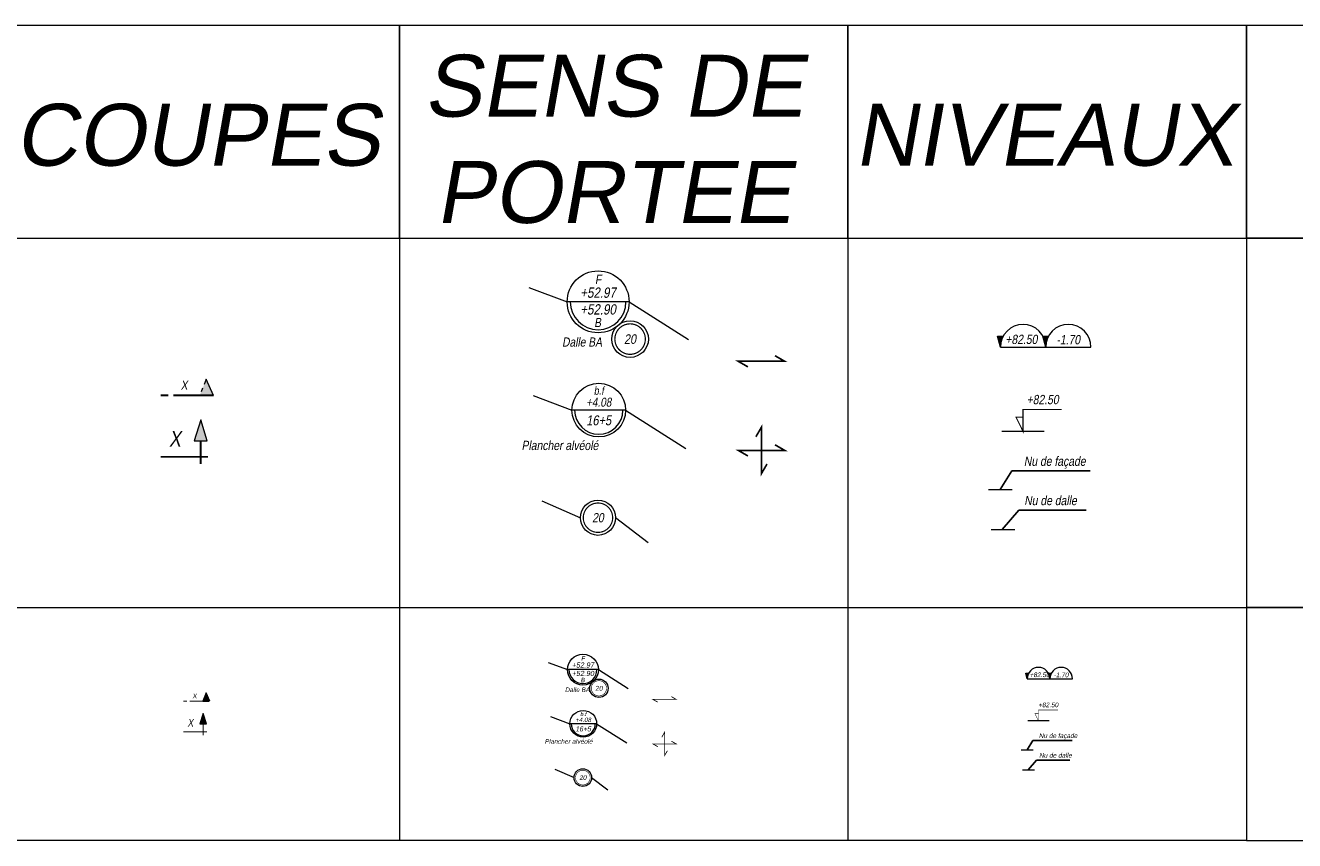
# Model space of a CAD drawing. Header units: centimetres. Extents: x -11246 to 29725, y -11714 to 13666.
# Tile 3 of 79: x -9050 to -8025, y -7193 to -6535. Entities that reach past the tile are written whole.
import ezdxf
from ezdxf.enums import TextEntityAlignment as Align

# ---------------------------------------------------------------- set-up
doc = ezdxf.new("R2010")
doc.units = ezdxf.units.CM
doc.linetypes.add('AXES2', pattern=[28.575, 19.05, -3.175, 3.175, -3.175])
for name, color, linetype, lineweight in [('05-ANO Cartouche', 7, 'Continuous', 0), ('STR-GEN-REP-CP', 7, 'AXES2', 0), ('STR-GEN-TXT', 7, 'Continuous', 0), ('STR-PROJ-DAL-TXT', 7, 'Continuous', 5)]:
    doc.layers.add(name, color=color, linetype=linetype, lineweight=lineweight)
doc.styles.add('D35-100', font='arial.ttf', dxfattribs={"width": 0.8, "height": 0.35})
doc.styles.add('PROJET', font='arial.ttf', dxfattribs={"width": 0.8, "oblique": 10})
doc.styles.add('PROJET-100', font='arial.ttf', dxfattribs={"width": 0.8, "oblique": 10, "height": 0.3})
doc.styles.add('PROJET-20', font='arial.ttf', dxfattribs={"width": 0.8, "oblique": 10, "height": 0.06})
doc.styles.add('PROJET-50', font='arial.ttf', dxfattribs={"width": 0.8, "oblique": 10, "height": 0.15})
doc.styles.add('TR_Simplex', font='simplex.shx', dxfattribs={"width": 0.75, "oblique": 10})
doc.dimstyles.new('Copie de TR-RAPPEL-2', dxfattribs={"dimtxt": 2.5, "dimasz": 3, "dimexe": 1.25, "dimexo": 0.625, "dimtad": 1, "dimtxsty": 'TR_Simplex', "dimblk": 'DOT', "dimcen": 2.5, "dimadec": 0, "dimazin": 0, "dimtfac": 1, "dimtmove": 0, "dimatfit": 3, "dimldrblk": 'DOTSMALL', "dimfxl": 1, "dimarcsym": 0})
doc.dimstyles.new('TR-RAPPEL', dxfattribs={"dimtxt": 2.5, "dimasz": 3, "dimexe": 1.25, "dimexo": 0.625, "dimtad": 1, "dimtxsty": 'TR_Simplex', "dimblk": 'CLOSEDBLANK', "dimcen": 2.5, "dimadec": 0, "dimazin": 0, "dimtfac": 1, "dimtmove": 0, "dimatfit": 3, "dimldrblk": 'CLOSEDBLANK', "dimfxl": 1, "dimarcsym": 0})

# ---------------------------------------------------------------- blocks, each defined once
blk = doc.blocks.new('A$C38EC5140')
blk.add_hatch(color=256).paths.add_polyline_path([(1.514, 0.266), (2.366, 0.266), (1.94, 1.616)])
for p, q in [((1.94, 1.616), (1.514, 0.266)), ((2.366, 0.266), (1.94, 1.616)), ((1.514, 0.266), (2.366, 0.266))]:
    blk.add_line(p, q)
at = {"const_width": 0.12, "flags": 128}
for points in [[(1.94, -1.231), (1.94, -1.231), (1.94, 0.259)], [(-0.648, -0.765), (2.406, -0.765), (2.406, -0.765)]]:
    blk.add_lwpolyline(points, dxfattribs=at)
blk = doc.blocks.new('Level')
at = {"color": 0}
blk.add_line((0.75, 0), (-0.75, 0), dxfattribs=at)
at = {"color": 0, "ltscale": 2}
blk.add_circle((0, 0), 0.75, dxfattribs=at)
blk.add_arc((0, 0), 0.675, 180, 0, dxfattribs=at)
at = {"color": 0, "style": 'PROJET', "oblique": 10, "width": 0.8}
for tag, height, p in [('FINITION', 0.225, (0, 0.543)), ('LEVEL', 0.25, (0, 0.223)), ('THIKNESS', 0.25, (0, -0.284))]:
    blk.add_attdef(tag, text='', height=height, dxfattribs=at).set_placement(p, align=Align.MIDDLE_CENTER)
blk = doc.blocks.new('EPR')
at = {"const_width": 0.04}
for points in [[(0.5, 0, 1), (-0.5, 0, 1)], [(-0.5, 0, 1), (0.5, 0, 1)]]:
    blk.add_lwpolyline(points, format="xyb", dxfattribs=at)
blk.add_circle((0, 0), 0.6)
at = {"style": 'D35-100', "width": 0.8}
blk.add_attdef('EPR', text='', height=0.35, dxfattribs=at).set_placement((0, 0), align=Align.MIDDLE_CENTER)
blk = doc.blocks.new('_Dot')
at = {"color": 0, "linetype": 'ByBlock', "lineweight": -2}
blk.add_line((-0.5, 0), (-1, 0), dxfattribs=at)
at = {"color": 0, "linetype": 'ByBlock', "const_width": 0.5}
blk.add_lwpolyline([(-0.25, 0, 1), (0.25, 0, 1)], format="xyb", close=True, dxfattribs=at)
blk = doc.blocks.new('_DotSmall')
at = {"color": 0, "linetype": 'ByBlock', "const_width": 0.5}
blk.add_lwpolyline([(-0.0625, 0, 1), (0.0625, 0, 1)], format="xyb", close=True, dxfattribs=at)
blk = doc.blocks.new('_ClosedBlank')
at = {"color": 0, "linetype": 'ByBlock', "lineweight": -2}
for p, q in [((-1, 0.2), (0, 0)), ((-1, 0.2), (-1, -0.2)), ((0, 0), (-1, -0.2))]:
    blk.add_line(p, q, dxfattribs=at)
blk = doc.blocks.new('NIVEAU')
at = {"layer": 'STR-PROJ-DAL-TXT'}
blk.add_hatch(color=256, dxfattribs=at).paths.add_polyline_path([(0.0184, 0.071), (-0.0181, 0.071), (0, 0, -0.127391)])
for p, q in [((0, 0), (-0.0181, 0.071)), ((-0.0181, 0.071), (0.0184, 0.071)), ((0, 0), (0.2926, 0))]:
    blk.add_line(p, q, dxfattribs=at)
blk.add_arc((0.1463, 0), 0.1463, 0, 180, dxfattribs=at)
at = {"layer": 'STR-GEN-REP-CP', "style": 'PROJET-20', "oblique": 10, "width": 0.8}
blk.add_attdef('NIVEAU', text='', height=0.06, dxfattribs=at).set_placement((0.1463, 0), align=Align.BOTTOM_CENTER)

msp = doc.modelspace()

# ---------------------------------------------------------------- hatches: boundary and pattern name
at = {"layer": 'STR-GEN-REP-CP'}
for points in [[(-8897.85265, -6833.57996), (-8903.68252, -6820.42994), (-8909.01351, -6833.57996)], [(-8900.94804, -7080.45378), (-8903.86297, -7073.87877), (-8906.52847, -7080.45378)]]:
    msp.add_hatch(color=256, dxfattribs=at).paths.add_polyline_path(points)
at = {"layer": 'STR-PROJ-DAL-TXT'}
for points in [[(-8259.99821, -6785.69052), (-8264.56031, -6785.69052), (-8262.29699, -6794.56666, -0.1273910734)], [(-8239.54592, -7057.90844), (-8241.82697, -7057.90844), (-8240.69531, -7062.34651, -0.1273910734)]]:
    msp.add_hatch(color=256, dxfattribs=at).paths.add_polyline_path(points)

# ---------------------------------------------------------------- linework, layer by layer
at = {"layer": '05-ANO Cartouche'}
for p, q in [((-8747.70908, -6534.76922), (-8747.70908, -7193.12034)), ((-8385.54262, -6534.76922), (-8385.54262, -7193.12034)), ((-8063.63634, -6534.76922), (-8063.63634, -7193.12034)), ((-9069.61535, -7004.93317), (-8063.63634, -7004.93317)), ((-8063.63634, -7193.12034), (-9069.61535, -7193.12034))]:
    msp.add_line(p, q, dxfattribs=at)
for points in [[(-9069.61535, -6706.51321), (-8747.70908, -6706.51321), (-8747.70908, -6534.76922), (-9069.61535, -6534.76922)], [(-8747.70908, -6706.51321), (-8385.54262, -6706.51321), (-8385.54262, -6534.76922), (-8747.70908, -6534.76922)], [(-8385.54262, -6706.51321), (-8063.63634, -6706.51321), (-8063.63634, -6534.76922), (-8385.54262, -6534.76922)], [(-8063.63634, -6706.51321), (-7741.73007, -6706.51321), (-7741.73007, -6534.76922), (-8063.63634, -6534.76922)], [(-7741.73007, -6706.51321), (-8063.63634, -6706.51321), (-8063.63634, -7004.93317), (-7741.73007, -7004.93317)], [(-7741.73007, -7004.93317), (-8063.63634, -7004.93317), (-8063.63634, -7193.12034), (-7741.73007, -7193.12034)]]:
    msp.add_lwpolyline(points, close=True, dxfattribs=at)
at = {"layer": 'STR-GEN-REP-CP', "flags": 128}
for points in [[(-8897.85265, -6833.57996), (-8903.68252, -6820.42994), (-8909.01351, -6833.57996)], [(-8900.94804, -7080.45378), (-8903.86297, -7073.87877), (-8906.52847, -7080.45378)]]:
    msp.add_lwpolyline(points, close=True, dxfattribs=at)
for points, const_width in [([(-8940.56475, -6833.57996), (-8934.26742, -6833.57996), (-8934.26742, -6833.57996)], 1.5), ([(-8930.29913, -6833.57996), (-8897.85265, -6833.57996), (-8897.85265, -6833.57996)], 1.5), ([(-8922.30409, -7080.45378), (-8919.15542, -7080.45378), (-8919.15542, -7080.45378)], 0.75), ([(-8917.17128, -7080.45378), (-8900.94804, -7080.45378), (-8900.94804, -7080.45378)], 0.75)]:
    msp.add_lwpolyline(points, dxfattribs=dict(at, const_width=const_width))
at = {"layer": 'STR-PROJ-DAL-TXT'}
for p, q in [((-8262.29699, -6794.56666), (-8264.56031, -6785.69052)), ((-8264.56031, -6785.69052), (-8259.99821, -6785.69052)), ((-8262.29699, -6794.56666), (-8225.72543, -6794.56666)), ((-8226.98648, -6862.60719), (-8261.03594, -6862.60719)), ((-8272.01954, -6909.62028), (-8252.80822, -6909.62028)), ((-8546.87817, -6952.579), (-8573.09858, -6932.55665)), ((-8269.74261, -6942.00939), (-8250.5313, -6942.00939)), ((-8240.69531, -7062.34651), (-8241.82697, -7057.90844)), ((-8241.82697, -7057.90844), (-8239.54592, -7057.90844)), ((-8240.69531, -7062.34651), (-8222.40953, -7062.34651)), ((-8223.04005, -7096.36678), (-8240.06478, -7096.36678)), ((-8245.55658, -7119.87332), (-8235.95093, -7119.87332)), ((-8579.3213, -7152.34624), (-8592.4315, -7142.33507)), ((-8244.41812, -7136.06788), (-8234.81246, -7136.06788))]:
    msp.add_line(p, q, dxfattribs=at)
for points in [[(-8643.10365, -6746.43284), (-8612.21197, -6758.02512), (-8612.21197, -6758.02512)], [(-8562.21197, -6758.02512), (-8514.11321, -6788.56933)], [(-8639.65694, -6833.75431), (-8608.37911, -6845.49149), (-8608.37911, -6845.49149)], [(-8565.03512, -6845.49149), (-8516.33513, -6876.4175)], [(-8632.72048, -6918.68629), (-8601.57364, -6932.3504), (-8601.57364, -6932.3504)], [(-8627.43404, -7049.27316), (-8611.98819, -7055.0693), (-8611.98819, -7055.0693)], [(-8586.98819, -7055.0693), (-8562.93882, -7070.3414)], [(-8625.71068, -7092.93389), (-8610.07176, -7098.80249), (-8610.07176, -7098.80249)], [(-8588.39977, -7098.80249), (-8564.04978, -7114.26549)], [(-8622.24245, -7135.39988), (-8606.66903, -7142.23194), (-8606.66903, -7142.23194)]]:
    msp.add_lwpolyline(points, dxfattribs=at)
at = {"layer": 'STR-PROJ-DAL-TXT', "flags": 128}
for points, const_width in [([(-8466.25158, -6810.5377), (-8474.04237, -6806.03174), (-8436.54237, -6806.03174), (-8444.33316, -6801.52579)], 1.35), ([(-8450.78641, -6888.94155), (-8455.29237, -6896.73234), (-8455.29237, -6859.23234), (-8459.79833, -6867.02312)], 1.35), ([(-8466.25158, -6882.48829), (-8474.04237, -6877.98234), (-8436.54237, -6877.98234), (-8444.33316, -6873.47638)], 1.35), ([(-8539.008, -7081.32559), (-8542.9034, -7079.07261), (-8524.1534, -7079.07261), (-8528.04879, -7076.81963)], 0.675), ([(-8539.008, -7117.30089), (-8542.9034, -7115.04791), (-8524.1534, -7115.04791), (-8528.04879, -7112.79493)], 0.675), ([(-8531.27542, -7120.52751), (-8533.5284, -7124.42291), (-8533.5284, -7105.67291), (-8535.78137, -7109.5683)], 0.675)]:
    msp.add_lwpolyline(points, dxfattribs=dict(at, const_width=const_width))
at = {"layer": 'STR-PROJ-DAL-TXT'}
for points, const_width in [([(-8212.71281, -6845.04665), (-8244.01121, -6845.04665), (-8244.01121, -6862.60719)], 0.8991), ([(-8215.90322, -7087.5865), (-8231.55242, -7087.5865), (-8231.55242, -7096.36678)], 0.44955)]:
    msp.add_lwpolyline(points, dxfattribs=dict(at, const_width=const_width))
for points, const_width in [([(-8249.70083, -6851.22796), (-8244.01121, -6851.22796), (-8244.01121, -6862.60719)], 0.8991), ([(-8234.39723, -7090.67716), (-8231.55242, -7090.67716), (-8231.55242, -7096.36678)], 0.44955)]:
    msp.add_lwpolyline(points, close=True, dxfattribs=dict(at, const_width=const_width))
for centre, radius in [((-8244.01121, -6794.56666), 18.28578), ((-8231.55242, -7062.34651), 9.14289)]:
    msp.add_arc(centre, radius, 0, 180, dxfattribs=at)

# ---------------------------------------------------------------- block references
for p, xscale, yscale, zscale in [((-8225.72543, -6794.56666), 125, 125, 125), ((-8222.40953, -7062.34651), 62.5, 62.5, 62.5)]:
    msp.add_blockref('NIVEAU', p, dxfattribs=dict(xscale=xscale, yscale=yscale, zscale=zscale)).add_auto_attribs({'NIVEAU': '-1.70'})
at = {"layer": 'STR-GEN-REP-CP'}
for p, xscale, yscale, zscale in [((-8932.46792, -6873.64425), 12.5, 12.5, 12.5), ((-8918.25567, -7100.48593), 6.25, 6.25, 6.25)]:
    msp.add_blockref('A$C38EC5140', p, dxfattribs=dict(at, xscale=xscale, yscale=yscale, zscale=zscale))
at = {"layer": 'STR-PROJ-DAL-TXT', "lineweight": 0}
ref = msp.add_blockref('Level', (-8587.21197, -6758.02512), dxfattribs=dict(at, xscale=33.33333333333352, yscale=33.33333333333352, zscale=46.66666667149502))
ref.add_attrib('LEVEL', '+52.97', dxfattribs={"layer": '0', "color": 0, "height": 8.333333, "style": 'PROJET', "oblique": 10, "width": 0.8}).set_placement((-8587.21197, -6750.60096), align=Align.MIDDLE_CENTER)
ref.add_attrib('THIKNESS', '+52.90', dxfattribs={"layer": '0', "color": 0, "height": 8.333333, "style": 'PROJET', "oblique": 10, "width": 0.8}).set_placement((-8587.21197, -6764.13434), align=Align.MIDDLE_CENTER)
ref.add_attrib('FINITION', 'F', dxfattribs={"layer": '0', "color": 0, "height": 7.5, "style": 'PROJET', "oblique": 10, "width": 0.8}).set_placement((-8587.21197, -6739.92157), align=Align.MIDDLE_CENTER)
at = {"layer": 'STR-PROJ-DAL-TXT'}
ref = msp.add_blockref('EPR', (-8561.38878, -6788.10504), dxfattribs=dict(at, xscale=24.60937500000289, yscale=24.60937500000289, zscale=24.60937500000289, rotation=1.194850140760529))
ref.add_attrib('EPR', '20', dxfattribs={"layer": '0', "height": 7.777778, "style": 'PROJET', "oblique": 10, "width": 0.8}).set_placement((-8561.38878, -6788.10504), align=Align.MIDDLE_CENTER)
at = {"layer": 'STR-PROJ-DAL-TXT', "lineweight": 0}
ref = msp.add_blockref('Level', (-8586.70711, -6845.49149), dxfattribs=dict(at, xscale=28.89599231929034, yscale=28.89599231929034, zscale=40.45438924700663))
ref.add_attrib('LEVEL', '+4.08', dxfattribs={"layer": '0', "color": 0, "height": 7.223998, "style": 'PROJET', "oblique": 10, "width": 0.8}).set_placement((-8586.70711, -6839.05563), align=Align.MIDDLE_CENTER)
ref.add_attrib('THIKNESS', '16+5', dxfattribs={"layer": '0', "color": 0, "height": 8, "style": 'PROJET', "oblique": 10, "width": 0.8}).set_placement((-8586.70711, -6853.71167), align=Align.MIDDLE_CENTER)
ref.add_attrib('FINITION', 'b.f', dxfattribs={"layer": '0', "color": 0, "height": 6.501598, "style": 'PROJET', "oblique": 10, "width": 0.8}).set_placement((-8586.70711, -6829.79789), align=Align.MIDDLE_CENTER)
at = {"layer": 'STR-PROJ-DAL-TXT'}
ref = msp.add_blockref('EPR', (-8587.33536, -6932.3504), dxfattribs=dict(at, xscale=23.73046875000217, yscale=23.73046875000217, zscale=23.73046875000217, rotation=1.194850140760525))
ref.add_attrib('EPR', '20', dxfattribs={"layer": '0', "height": 7.5, "style": 'PROJET', "oblique": 10, "width": 0.8}).set_placement((-8587.33536, -6932.3504), align=Align.MIDDLE_CENTER)
at = {"layer": 'STR-PROJ-DAL-TXT', "lineweight": 0}
ref = msp.add_blockref('Level', (-8599.48819, -7055.0693), dxfattribs=dict(at, xscale=16.66666666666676, yscale=16.66666666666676, zscale=23.33333333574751))
ref.add_attrib('LEVEL', '+52.97', dxfattribs={"layer": '0', "color": 0, "height": 4.166667, "style": 'PROJET', "oblique": 10, "width": 0.8}).set_placement((-8599.48819, -7051.35722), align=Align.MIDDLE_CENTER)
ref.add_attrib('THIKNESS', '+52.90', dxfattribs={"layer": '0', "color": 0, "height": 4.166667, "style": 'PROJET', "oblique": 10, "width": 0.8}).set_placement((-8599.48819, -7058.12391), align=Align.MIDDLE_CENTER)
ref.add_attrib('FINITION', 'F', dxfattribs={"layer": '0', "color": 0, "height": 3.75, "style": 'PROJET', "oblique": 10, "width": 0.8}).set_placement((-8599.48819, -7046.01752), align=Align.MIDDLE_CENTER)
at = {"layer": 'STR-PROJ-DAL-TXT'}
ref = msp.add_blockref('EPR', (-8586.5766, -7070.10926), dxfattribs=dict(at, xscale=12.30468750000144, yscale=12.30468750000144, zscale=12.30468750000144, rotation=1.194850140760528))
ref.add_attrib('EPR', '20', dxfattribs={"layer": '0', "height": 3.888889, "style": 'PROJET', "oblique": 10, "width": 0.8}).set_placement((-8586.5766, -7070.10926), align=Align.MIDDLE_CENTER)
at = {"layer": 'STR-PROJ-DAL-TXT', "lineweight": 0}
ref = msp.add_blockref('Level', (-8599.23577, -7098.80249), dxfattribs=dict(at, xscale=14.44799615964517, yscale=14.44799615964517, zscale=20.22719462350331))
ref.add_attrib('LEVEL', '+4.08', dxfattribs={"layer": '0', "color": 0, "height": 3.611999, "style": 'PROJET', "oblique": 10, "width": 0.8}).set_placement((-8599.23577, -7095.58456), align=Align.MIDDLE_CENTER)
ref.add_attrib('THIKNESS', '16+5', dxfattribs={"layer": '0', "color": 0, "height": 4, "style": 'PROJET', "oblique": 10, "width": 0.8}).set_placement((-8599.23577, -7102.91258), align=Align.MIDDLE_CENTER)
ref.add_attrib('FINITION', 'b.f', dxfattribs={"layer": '0', "color": 0, "height": 3.250799, "style": 'PROJET', "oblique": 10, "width": 0.8}).set_placement((-8599.23577, -7090.95568), align=Align.MIDDLE_CENTER)
at = {"layer": 'STR-PROJ-DAL-TXT'}
ref = msp.add_blockref('EPR', (-8599.54989, -7142.23194), dxfattribs=dict(at, xscale=11.86523437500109, yscale=11.86523437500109, zscale=11.86523437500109, rotation=1.194850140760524))
ref.add_attrib('EPR', '20', dxfattribs={"layer": '0', "height": 3.75, "style": 'PROJET', "oblique": 10, "width": 0.8}).set_placement((-8599.54989, -7142.23194), align=Align.MIDDLE_CENTER)

# ---------------------------------------------------------------- texts
at = {"layer": 'STR-GEN-REP-CP', "oblique": 10, "width": 0.8}
for height, style, p in [(7.5, 'PROJET-100', (-8918.81744, -6825.31397)), (12.5, 'PROJET-50', (-8924.37268, -6868.64425)), (3.75, 'PROJET-100', (-8911.43043, -7076.32079)), (6.25, 'PROJET-50', (-8914.20805, -7097.98593))]:
    msp.add_text('X', height=height, dxfattribs=dict(at, style=style)).set_placement(p, align=Align.MIDDLE_RIGHT)
at = {"layer": 'STR-GEN-TXT', "style": 'PROJET', "oblique": 10}
for s, p in [('SENS DE', (-8574.77167, -6583.46924)), ('COUPES', (-8910.89565, -6623.09333)), ('NIVEAUX', (-8226.82292, -6623.09333)), ('PORTEE', (-8574.77167, -6669.34123))]:
    msp.add_text(s, height=50, dxfattribs=at).set_placement(p, align=Align.MIDDLE_CENTER)
at = {"layer": 'STR-PROJ-DAL-TXT', "oblique": 10, "width": 0.8}
for s, height, style, p in [('Dalle BA ', 7.407407, 'PROJET-100', (-8616.30341, -6794.19059)), ('Plancher alvéolé', 7.5, 'PROJET-50', (-8649.0377, -6877.72651)), ('Dalle BA ', 3.703704, 'PROJET-100', (-8614.03391, -7073.15204)), ('Plancher alvéolé', 3.75, 'PROJET-50', (-8630.40106, -7114.91999))]:
    msp.add_text(s, height=height, dxfattribs=dict(at, style=style)).set_placement(p)
at = {"layer": 'STR-PROJ-DAL-TXT', "style": 'PROJET-50', "oblique": 10, "width": 0.8}
for height, p in [(7.5, (-8258.26691, -6792.05886)), (3.75, (-8238.68027, -7061.09261))]:
    msp.add_text('+82.50', height=height, rotation=359.955173, dxfattribs=at).set_placement(p)
for height, p in [(7.5, (-8228.1638, -6840.69866)), (3.75, (-8223.62871, -7085.41251))]:
    msp.add_text('+82.50', height=height, rotation=359.955173, dxfattribs=at).set_placement(p, align=Align.CENTER)
at = {"layer": 'STR-PROJ-DAL-TXT', "attachment_point": 1, "style": 'PROJET-50'}
for s, insert, char_height in [('Nu de façade', (-8243.3292, -6882.96713), 7.5), ('Nu de dalle', (-8243.01772, -6914.71756), 7.5), ('Nu de façade', (-8231.21141, -7106.54675), 3.75), ('Nu de dalle', (-8231.05567, -7122.42196), 3.75)]:
    msp.add_mtext(s, dxfattribs=dict(at, insert=insert, char_height=char_height))
at = {"layer": 'STR-PROJ-DAL-TXT', "color": 0, "style": 'PROJET', "oblique": 10, "width": 0.812341}
for height, p in [(7.38606, (-8587.63041, -6774.76664)), (3.69303, (-8599.69741, -7063.44006))]:
    msp.add_attdef('B', text='b', height=height, dxfattribs=at).set_placement(p, align=Align.MIDDLE_CENTER)

# ---------------------------------------------------------------- leaders
at = {"layer": 'STR-PROJ-DAL-TXT'}
for points, dimstyle, override in [([(-8262.41388, -6909.62028), (-8252.95183, -6894.44162), (-8189.78779, -6894.44162)], 'Copie de TR-RAPPEL-2', {"dimscale": 1, "dimasz": 0.15}), ([(-8260.78287, -6941.9969), (-8247.2814, -6926.28482), (-8193.11733, -6926.28482)], 'TR-RAPPEL', {"dimasz": 0.15, "dimtad": 0}), ([(-8240.75376, -7119.87332), (-8236.02273, -7112.28399), (-8204.44071, -7112.28399)], 'Copie de TR-RAPPEL-2', {"dimscale": 1, "dimasz": 0.15}), ([(-8239.93825, -7136.06163), (-8233.18752, -7128.20559), (-8206.10548, -7128.20559)], 'TR-RAPPEL', {"dimasz": 0.15, "dimtad": 0})]:
    msp.add_leader(points, dimstyle=dimstyle, override=override, dxfattribs=at)

doc.saveas('drawing.dxf')
